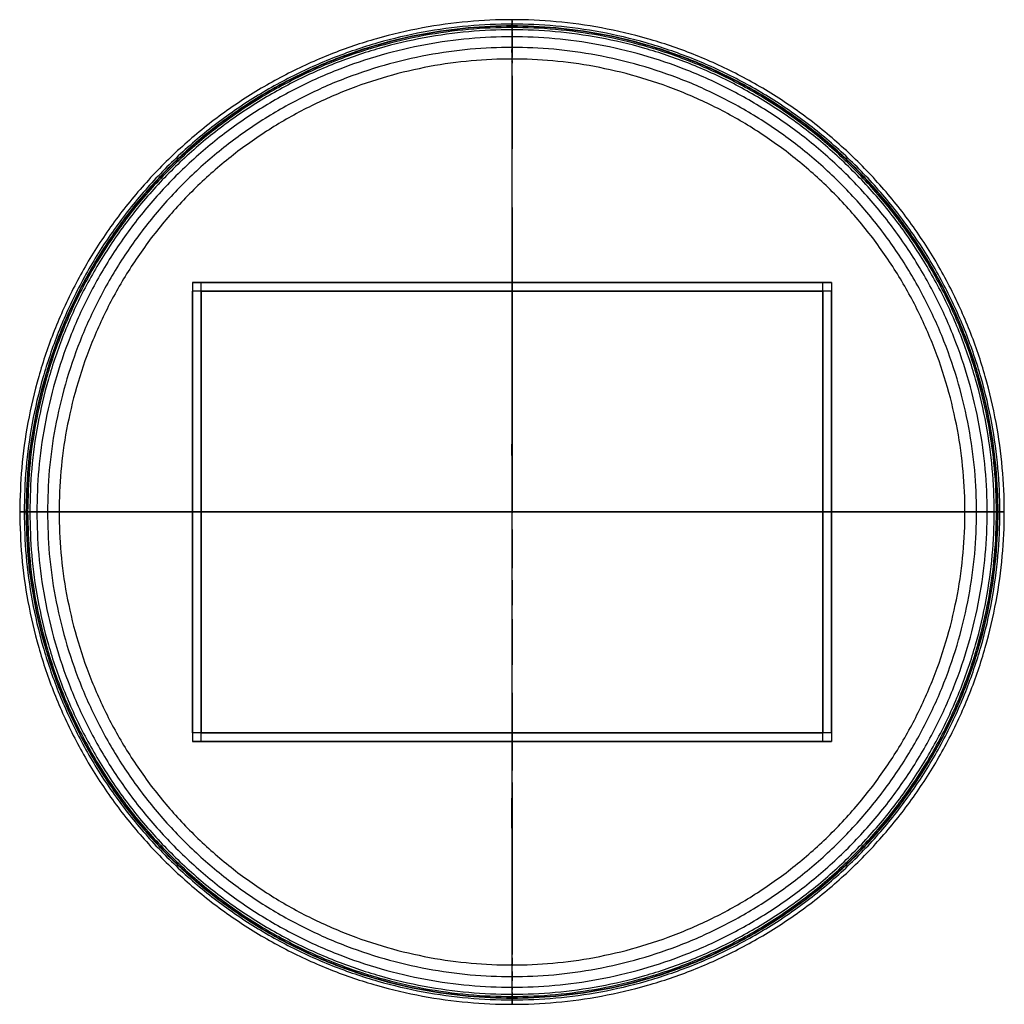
# Model space of a CAD drawing. Header units: millimetres. Extents: x 3996 to 4897, y 3621 to 4522.
import ezdxf

# ---------------------------------------------------------------- set-up
doc = ezdxf.new("R2010")
doc.units = ezdxf.units.MM
doc.header["$MEASUREMENT"] = 0
doc.layers.add('Layer 01', color=1, linetype='Continuous', true_color=0xff0000)

msp = doc.modelspace()

# ---------------------------------------------------------------- linework, layer by layer
at = {"layer": 'Layer 01'}
for p, q in [((4154, 4281.01, 175), (4162, 4281.01, 175)), ((4446.5, 4281.01), (4446.5, 4281.01, 8)), ((4446.5, 4281.01, 342), (4446.5, 4281.01, 350)), ((4731, 4281.01, 175), (4739, 4281.01, 175)), ((4154, 3861.01, 175), (4162, 3861.01, 175)), ((4446.5, 3861.01), (4446.5, 3861.01, 8)), ((4446.5, 3861.01, 342), (4446.5, 3861.01, 350)), ((4731, 3861.01, 175), (4739, 3861.01, 175))]:
    msp.add_line(p, q, dxfattribs=at)
for points, weights, degree, knots in [([(3996, 4071.01, 384.8), (3996, 4521.51, 384.8), (4446.5, 4521.51, 384.8), (4897, 4521.51, 384.8), (4897, 4071.01, 384.8), (4897, 3620.51, 384.8), (4446.5, 3620.51, 384.8), (3996, 3620.51, 384.8), (3996, 4071.01, 384.8)], [1, 0.707106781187, 1, 0.707106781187, 1, 0.707106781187, 1, 0.707106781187, 1], 2, [0, 0, 0, 237.747599, 237.747599, 475.495199, 475.495199, 713.242798, 713.242798, 950.990398, 950.990398, 950.990398]), ([(3996, 4071.01, 385.8), (3996, 4521.51, 385.8), (4446.5, 4521.51, 385.8), (4897, 4521.51, 385.8), (4897, 4071.01, 385.8), (4897, 3620.51, 385.8), (4446.5, 3620.51, 385.8), (3996, 3620.51, 385.8), (3996, 4071.01, 385.8)], [1, 0.707106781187, 1, 0.707106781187, 1, 0.707106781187, 1, 0.707106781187, 1], 2, [0, 0, 0, 237.747599, 237.747599, 475.495199, 475.495199, 713.242798, 713.242798, 950.990398, 950.990398, 950.990398]), ([(4000, 4071.01, 389.8), (4000, 4517.51, 389.8), (4446.5, 4517.51, 389.8), (4893, 4517.51, 389.8), (4893, 4071.01, 389.8), (4893, 3624.51, 389.8), (4446.5, 3624.51, 389.8), (4000, 3624.51, 389.8), (4000, 4071.01, 389.8)], [1, 0.707106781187, 1, 0.707106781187, 1, 0.707106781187, 1, 0.707106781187, 1], 2, [0, 0, 0, 237.747599, 237.747599, 475.495199, 475.495199, 713.242798, 713.242798, 950.990398, 950.990398, 950.990398]), ([(4001.7, 4071.01, 389.8), (4001.7, 4515.81, 389.8), (4446.5, 4515.81, 389.8), (4891.3, 4515.81, 389.8), (4891.3, 4071.01, 389.8), (4891.3, 3626.21, 389.8), (4446.5, 3626.21, 389.8), (4001.7, 3626.21, 389.8), (4001.7, 4071.01, 389.8)], [1, 0.707106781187, 1, 0.707106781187, 1, 0.707106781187, 1, 0.707106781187, 1], 2, [0, 0, 0, 237.747599, 237.747599, 475.495199, 475.495199, 713.242798, 713.242798, 950.990398, 950.990398, 950.990398]), ([(4002, 4071.01, 381.87), (4002, 4515.51, 381.87), (4446.5, 4515.51, 381.87), (4891, 4515.51, 381.87), (4891, 4071.01, 381.87), (4891, 3626.51, 381.87), (4446.5, 3626.51, 381.87), (4002, 3626.51, 381.87), (4002, 4071.01, 381.87)], [1, 0.707106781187, 1, 0.707106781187, 1, 0.707106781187, 1, 0.707106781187, 1], 2, [0, 0, 0, 237.747599, 237.747599, 475.495199, 475.495199, 713.242798, 713.242798, 950.990398, 950.990398, 950.990398]), ([(4002, 4071.01, 379.8), (4002, 4515.51, 379.8), (4446.5, 4515.51, 379.8), (4891, 4515.51, 379.8), (4891, 4071.01, 379.8), (4891, 3626.51, 379.8), (4446.5, 3626.51, 379.8), (4002, 3626.51, 379.8), (4002, 4071.01, 379.8)], [1, 0.707106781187, 1, 0.707106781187, 1, 0.707106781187, 1, 0.707106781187, 1], 2, [0, 0, 0, 237.747599, 237.747599, 475.495199, 475.495199, 713.242798, 713.242798, 950.990398, 950.990398, 950.990398]), ([(4003.2, 4071.01, 388.3), (4003.2, 4514.31, 388.3), (4446.5, 4514.31, 388.3), (4889.8, 4514.31, 388.3), (4889.8, 4071.01, 388.3), (4889.8, 3627.71, 388.3), (4446.5, 3627.71, 388.3), (4003.2, 3627.71, 388.3), (4003.2, 4071.01, 388.3)], [1, 0.707106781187, 1, 0.707106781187, 1, 0.707106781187, 1, 0.707106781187, 1], 2, [0, 0, 0, 237.747599, 237.747599, 475.495199, 475.495199, 713.242798, 713.242798, 950.990398, 950.990398, 950.990398]), ([(4003.2, 4071.01, 379.8), (4003.2, 4514.31, 379.8), (4446.5, 4514.31, 379.8), (4889.8, 4514.31, 379.8), (4889.8, 4071.01, 379.8), (4889.8, 3627.71, 379.8), (4446.5, 3627.71, 379.8), (4003.2, 3627.71, 379.8), (4003.2, 4071.01, 379.8)], [1, 0.707106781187, 1, 0.707106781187, 1, 0.707106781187, 1, 0.707106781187, 1], 2, [0, 0, 0, 237.747599, 237.747599, 475.495199, 475.495199, 713.242798, 713.242798, 950.990398, 950.990398, 950.990398]), ([(4446.5, 4515.51, 381.87), (4446.5, 4519.51, 381.39), (4446.5, 4521.51, 382.37), (4446.5, 4521.51, 384.8), (4446.5, 4521.51, 385.13), (4446.5, 4521.51, 385.47), (4446.5, 4521.51, 385.8), (4446.5, 4521.51, 388.14), (4446.5, 4519.85, 389.8), (4446.5, 4517.51, 389.8), (4446.5, 4516.94, 389.8), (4446.5, 4516.38, 389.8), (4446.5, 4515.81, 389.8), (4446.5, 4514.93, 389.8), (4446.5, 4514.31, 389.18), (4446.5, 4514.31, 388.3), (4446.5, 4514.31, 385.47), (4446.5, 4514.31, 382.63), (4446.5, 4514.31, 379.8), (4446.5, 4514.31, 376.18), (4446.5, 4512.87, 368.64), (4446.5, 4506.45, 358.86), (4446.5, 4496.67, 352.44), (4446.5, 4489.13, 351), (4446.5, 4485.51, 351), (4446.5, 4347.34, 351), (4446.5, 4209.18, 351), (4446.5, 4071.01, 351)], [1, 1, 1, 1, 1, 1, 1, 0.804737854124, 0.804737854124, 1, 1, 1, 1, 0.804737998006, 0.804737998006, 1, 1, 1, 1, 1, 1, 1, 1, 1, 1, 1, 1, 1], 3, [-19.127681, -19.127681, -19.127681, -19.127681, -11.828387, -11.828387, -11.828387, -10.828387, -10.828387, -10.828387, -4.545201, -4.545201, -4.545201, -2.767695, -2.767695, -2.767695, -0.411501, -0.411501, -0.411501, 7.149734, 7.149734, 7.149734, 18.006113, 29.769079, 41.532045, 52.388421, 52.388421, 52.388421, 472.321175, 472.321175, 472.321175, 472.321175]), ([(4446.5, 4071.01, 349.8), (4446.5, 4209.18, 349.8), (4446.5, 4347.34, 349.8), (4446.5, 4485.51, 349.8), (4446.5, 4503.08, 349.8), (4446.5, 4515.51, 362.23), (4446.5, 4515.51, 379.8), (4446.5, 4515.51, 380.49), (4446.5, 4515.51, 381.18), (4446.5, 4515.51, 381.87)], [1, 1, 1, 1, 0.804737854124, 0.804737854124, 1, 1, 1, 1], 3, [-540.387759, -540.387759, -540.387759, -540.387759, -68.318315, -68.318315, -68.318315, -21.194425, -21.194425, -21.194425, -19.127681, -19.127681, -19.127681, -19.127681]), ([(4005.22, 4071.01, 369.2), (4005.22, 4512.29, 369.2), (4446.5, 4512.29, 369.2), (4887.78, 4512.29, 369.2), (4887.78, 4071.01, 369.2), (4887.78, 3629.73, 369.2), (4446.5, 3629.73, 369.2), (4005.22, 3629.73, 369.2), (4005.22, 4071.01, 369.2)], [1, 0.707106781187, 1, 0.707106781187, 1, 0.707106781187, 1, 0.707106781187, 1], 2, [0, 0, 0, 237.747599, 237.747599, 475.495199, 475.495199, 713.242798, 713.242798, 950.990398, 950.990398, 950.990398]), ([(4011.63, 4071.01, 359.43), (4011.63, 4505.88, 359.43), (4446.5, 4505.88, 359.43), (4881.37, 4505.88, 359.43), (4881.37, 4071.01, 359.43), (4881.37, 3636.14, 359.43), (4446.5, 3636.14, 359.43), (4011.63, 3636.14, 359.43), (4011.63, 4071.01, 359.43)], [1, 0.707106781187, 1, 0.707106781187, 1, 0.707106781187, 1, 0.707106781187, 1], 2, [0, 0, 0, 237.747599, 237.747599, 475.495199, 475.495199, 713.242798, 713.242798, 950.990398, 950.990398, 950.990398]), ([(4021.4, 4071.01, 353.02), (4021.4, 4496.11, 353.02), (4446.5, 4496.11, 353.02), (4871.6, 4496.11, 353.02), (4871.6, 4071.01, 353.02), (4871.6, 3645.91, 353.02), (4446.5, 3645.91, 353.02), (4021.4, 3645.91, 353.02), (4021.4, 4071.01, 353.02)], [1, 0.707106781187, 1, 0.707106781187, 1, 0.707106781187, 1, 0.707106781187, 1], 2, [0, 0, 0, 237.747599, 237.747599, 475.495199, 475.495199, 713.242798, 713.242798, 950.990398, 950.990398, 950.990398]), ([(4032, 4071.01, 351), (4032, 4485.51, 351), (4446.5, 4485.51, 351), (4861, 4485.51, 351), (4861, 4071.01, 351), (4861, 3656.51, 351), (4446.5, 3656.51, 351), (4032, 3656.51, 351), (4032, 4071.01, 351)], [1, 0.707106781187, 1, 0.707106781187, 1, 0.707106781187, 1, 0.707106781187, 1], 2, [0, 0, 0, 237.747599, 237.747599, 475.495199, 475.495199, 713.242798, 713.242798, 950.990398, 950.990398, 950.990398]), ([(4032, 4071.01, 349.8), (4032, 4485.51, 349.8), (4446.5, 4485.51, 349.8), (4861, 4485.51, 349.8), (4861, 4071.01, 349.8), (4861, 3656.51, 349.8), (4446.5, 3656.51, 349.8), (4032, 3656.51, 349.8), (4032, 4071.01, 349.8)], [1, 0.707106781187, 1, 0.707106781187, 1, 0.707106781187, 1, 0.707106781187, 1], 2, [0, 0, 0, 237.747599, 237.747599, 475.495199, 475.495199, 713.242798, 713.242798, 950.990398, 950.990398, 950.990398]), ([(4002, 4071.01, 381.87), (3998, 4071.01, 381.39), (3996, 4071.01, 382.37), (3996, 4071.01, 384.8), (3996, 4071.01, 385.13), (3996, 4071.01, 385.47), (3996, 4071.01, 385.8), (3996, 4071.01, 388.14), (3997.66, 4071.01, 389.8), (4000, 4071.01, 389.8), (4000.57, 4071.01, 389.8), (4001.13, 4071.01, 389.8), (4001.7, 4071.01, 389.8), (4002.58, 4071.01, 389.8), (4003.2, 4071.01, 389.18), (4003.2, 4071.01, 388.3), (4003.2, 4071.01, 385.47), (4003.2, 4071.01, 382.63), (4003.2, 4071.01, 379.8), (4003.2, 4071.01, 376.18), (4004.64, 4071.01, 368.64), (4011.06, 4071.01, 358.86), (4020.84, 4071.01, 352.44), (4028.38, 4071.01, 351), (4032, 4071.01, 351), (4170.17, 4071.01, 351), (4308.33, 4071.01, 351), (4446.5, 4071.01, 351)], [1, 1, 1, 1, 1, 1, 1, 0.804737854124, 0.804737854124, 1, 1, 1, 1, 0.804737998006, 0.804737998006, 1, 1, 1, 1, 1, 1, 1, 1, 1, 1, 1, 1, 1], 3, [-19.127681, -19.127681, -19.127681, -19.127681, -11.828387, -11.828387, -11.828387, -10.828387, -10.828387, -10.828387, -4.545201, -4.545201, -4.545201, -2.767695, -2.767695, -2.767695, -0.411501, -0.411501, -0.411501, 7.149734, 7.149734, 7.149734, 18.006113, 29.769079, 41.532045, 52.388421, 52.388421, 52.388421, 472.321175, 472.321175, 472.321175, 472.321175]), ([(4446.5, 4071.01, 349.8), (4308.33, 4071.01, 349.8), (4170.17, 4071.01, 349.8), (4032, 4071.01, 349.8), (4014.43, 4071.01, 349.8), (4002, 4071.01, 362.23), (4002, 4071.01, 379.8), (4002, 4071.01, 380.49), (4002, 4071.01, 381.18), (4002, 4071.01, 381.87)], [1, 1, 1, 1, 0.804737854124, 0.804737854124, 1, 1, 1, 1], 3, [-540.387759, -540.387759, -540.387759, -540.387759, -68.318315, -68.318315, -68.318315, -21.194425, -21.194425, -21.194425, -19.127681, -19.127681, -19.127681, -19.127681]), ([(4891, 4071.01, 381.87), (4895, 4071.01, 381.39), (4897, 4071.01, 382.37), (4897, 4071.01, 384.8), (4897, 4071.01, 385.13), (4897, 4071.01, 385.47), (4897, 4071.01, 385.8), (4897, 4071.01, 388.14), (4895.34, 4071.01, 389.8), (4893, 4071.01, 389.8), (4892.43, 4071.01, 389.8), (4891.87, 4071.01, 389.8), (4891.3, 4071.01, 389.8), (4890.42, 4071.01, 389.8), (4889.8, 4071.01, 389.18), (4889.8, 4071.01, 388.3), (4889.8, 4071.01, 385.47), (4889.8, 4071.01, 382.63), (4889.8, 4071.01, 379.8), (4889.8, 4071.01, 376.18), (4888.36, 4071.01, 368.64), (4881.94, 4071.01, 358.86), (4872.16, 4071.01, 352.44), (4864.62, 4071.01, 351), (4861, 4071.01, 351), (4722.83, 4071.01, 351), (4584.67, 4071.01, 351), (4446.5, 4071.01, 351)], [1, 1, 1, 1, 1, 1, 1, 0.804737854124, 0.804737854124, 1, 1, 1, 1, 0.804737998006, 0.804737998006, 1, 1, 1, 1, 1, 1, 1, 1, 1, 1, 1, 1, 1], 3, [-19.127681, -19.127681, -19.127681, -19.127681, -11.828387, -11.828387, -11.828387, -10.828387, -10.828387, -10.828387, -4.545201, -4.545201, -4.545201, -2.767695, -2.767695, -2.767695, -0.411501, -0.411501, -0.411501, 7.149734, 7.149734, 7.149734, 18.006113, 29.769079, 41.532045, 52.388421, 52.388421, 52.388421, 472.321175, 472.321175, 472.321175, 472.321175]), ([(4446.5, 3626.51, 381.87), (4446.5, 3622.51, 381.39), (4446.5, 3620.51, 382.37), (4446.5, 3620.51, 384.8), (4446.5, 3620.51, 385.13), (4446.5, 3620.51, 385.47), (4446.5, 3620.51, 385.8), (4446.5, 3620.51, 388.14), (4446.5, 3622.17, 389.8), (4446.5, 3624.51, 389.8), (4446.5, 3625.08, 389.8), (4446.5, 3625.64, 389.8), (4446.5, 3626.21, 389.8), (4446.5, 3627.09, 389.8), (4446.5, 3627.71, 389.18), (4446.5, 3627.71, 388.3), (4446.5, 3627.71, 385.47), (4446.5, 3627.71, 382.63), (4446.5, 3627.71, 379.8), (4446.5, 3627.71, 376.18), (4446.5, 3629.15, 368.64), (4446.5, 3635.57, 358.86), (4446.5, 3645.35, 352.44), (4446.5, 3652.89, 351), (4446.5, 3656.51, 351), (4446.5, 3794.68, 351), (4446.5, 3932.84, 351), (4446.5, 4071.01, 351)], [1, 1, 1, 1, 1, 1, 1, 0.804737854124, 0.804737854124, 1, 1, 1, 1, 0.804737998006, 0.804737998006, 1, 1, 1, 1, 1, 1, 1, 1, 1, 1, 1, 1, 1], 3, [-19.127681, -19.127681, -19.127681, -19.127681, -11.828387, -11.828387, -11.828387, -10.828387, -10.828387, -10.828387, -4.545201, -4.545201, -4.545201, -2.767695, -2.767695, -2.767695, -0.411501, -0.411501, -0.411501, 7.149734, 7.149734, 7.149734, 18.006113, 29.769079, 41.532045, 52.388421, 52.388421, 52.388421, 472.321175, 472.321175, 472.321175, 472.321175]), ([(4446.5, 4071.01, 349.8), (4584.67, 4071.01, 349.8), (4722.83, 4071.01, 349.8), (4861, 4071.01, 349.8), (4878.57, 4071.01, 349.8), (4891, 4071.01, 362.23), (4891, 4071.01, 379.8), (4891, 4071.01, 380.49), (4891, 4071.01, 381.18), (4891, 4071.01, 381.87)], [1, 1, 1, 1, 0.804737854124, 0.804737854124, 1, 1, 1, 1], 3, [-540.387759, -540.387759, -540.387759, -540.387759, -68.318315, -68.318315, -68.318315, -21.194425, -21.194425, -21.194425, -19.127681, -19.127681, -19.127681, -19.127681]), ([(4446.5, 4071.01, 349.8), (4446.5, 3932.84, 349.8), (4446.5, 3794.68, 349.8), (4446.5, 3656.51, 349.8), (4446.5, 3638.94, 349.8), (4446.5, 3626.51, 362.23), (4446.5, 3626.51, 379.8), (4446.5, 3626.51, 380.49), (4446.5, 3626.51, 381.18), (4446.5, 3626.51, 381.87)], [1, 1, 1, 1, 0.804737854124, 0.804737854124, 1, 1, 1, 1], 3, [-540.387759, -540.387759, -540.387759, -540.387759, -68.318315, -68.318315, -68.318315, -21.194425, -21.194425, -21.194425, -19.127681, -19.127681, -19.127681, -19.127681])]:
    msp.add_rational_spline(points, weights, degree=degree, knots=knots, dxfattribs=at)
for points in [[(4154, 4281.01), (4446.5, 4281.01), (4739, 4281.01)], [(4154, 4281.01), (4154, 4071.01), (4154, 3861.01)], [(4739, 4281.01, 350), (4446.5, 4281.01, 350), (4154, 4281.01, 350)], [(4154, 4281.01, 350), (4154, 4071.01, 350), (4154, 3861.01, 350)], [(4154, 4281.01, 350), (4154, 4281.01, 175), (4154, 4281.01)], [(4154, 4281.01, 175), (4154, 4277.01, 175), (4154, 4273.01, 175)], [(4162, 4273.01, 342), (4162, 4277.01, 342), (4162, 4281.01, 342)], [(4162, 4273.01, 8), (4162, 4277.01, 8), (4162, 4281.01, 8)], [(4731, 4281.01, 8), (4446.5, 4281.01, 8), (4162, 4281.01, 8)], [(4162, 4281.01, 8), (4162, 4281.01, 175), (4162, 4281.01, 342)], [(4162, 4281.01, 342), (4446.5, 4281.01, 342), (4731, 4281.01, 342)], [(4162, 4273.01, 175), (4162, 4277.01, 175), (4162, 4281.01, 175)], [(4446.5, 4281.01), (4446.5, 4277.01), (4446.5, 4273.01)], [(4446.5, 4281.01, 350), (4446.5, 4277.01, 350), (4446.5, 4273.01, 350)], [(4446.5, 4273.01, 8), (4446.5, 4277.01, 8), (4446.5, 4281.01, 8)], [(4446.5, 4273.01, 342), (4446.5, 4277.01, 342), (4446.5, 4281.01, 342)], [(4731, 4273.01, 342), (4731, 4277.01, 342), (4731, 4281.01, 342)], [(4731, 4273.01, 8), (4731, 4277.01, 8), (4731, 4281.01, 8)], [(4731, 4281.01, 342), (4731, 4281.01, 175), (4731, 4281.01, 8)], [(4731, 4273.01, 175), (4731, 4277.01, 175), (4731, 4281.01, 175)], [(4739, 4281.01), (4739, 4071.01), (4739, 3861.01)], [(4739, 4281.01), (4739, 4281.01, 175), (4739, 4281.01, 350)], [(4739, 4281.01, 350), (4739, 4071.01, 350), (4739, 3861.01, 350)], [(4739, 4281.01, 175), (4739, 4277.01, 175), (4739, 4273.01, 175)], [(4162, 4273.01, 342), (4158, 4273.01, 342), (4154, 4273.01, 342)], [(4162, 4273.01, 8), (4158, 4273.01, 8), (4154, 4273.01, 8)], [(4154, 4273.01, 8), (4154, 4273.01, 175), (4154, 4273.01, 342)], [(4154, 3869.01, 8), (4154, 4071.01, 8), (4154, 4273.01, 8)], [(4154, 4273.01, 342), (4154, 4071.01, 342), (4154, 3869.01, 342)], [(4162, 4273.01, 175), (4158, 4273.01, 175), (4154, 4273.01, 175)], [(4162, 4273.01, 8), (4162, 4273.01, 4), (4162, 4273.01)], [(4162, 3869.01, 342), (4162, 4071.01, 342), (4162, 4273.01, 342)], [(4162, 4273.01, 342), (4162, 4273.01, 175), (4162, 4273.01, 8)], [(4162, 3869.01, 8), (4162, 4071.01, 8), (4162, 4273.01, 8)], [(4162, 4273.01, 342), (4446.5, 4273.01, 342), (4731, 4273.01, 342)], [(4731, 4273.01, 8), (4446.5, 4273.01, 8), (4162, 4273.01, 8)], [(4162, 4273.01), (4162, 4071.01), (4162, 3869.01)], [(4731, 4273.01), (4446.5, 4273.01), (4162, 4273.01)], [(4162, 3869.01, 350), (4162, 4071.01, 350), (4162, 4273.01, 350)], [(4162, 4273.01, 350), (4446.5, 4273.01, 350), (4731, 4273.01, 350)], [(4162, 4273.01, 350), (4162, 4273.01, 346), (4162, 4273.01, 342)], [(4446.5, 4273.01, 350), (4446.5, 4273.01, 346), (4446.5, 4273.01, 342)], [(4446.5, 4273.01, 8), (4446.5, 4273.01, 4), (4446.5, 4273.01)], [(4731, 4273.01, 8), (4731, 4273.01, 4), (4731, 4273.01)], [(4731, 4273.01, 342), (4731, 4071.01, 342), (4731, 3869.01, 342)], [(4731, 4273.01, 342), (4731, 4273.01, 175), (4731, 4273.01, 8)], [(4731, 3869.01, 8), (4731, 4071.01, 8), (4731, 4273.01, 8)], [(4731, 3869.01), (4731, 4071.01), (4731, 4273.01)], [(4731, 4273.01, 350), (4731, 4071.01, 350), (4731, 3869.01, 350)], [(4739, 4273.01, 342), (4735, 4273.01, 342), (4731, 4273.01, 342)], [(4739, 4273.01, 8), (4735, 4273.01, 8), (4731, 4273.01, 8)], [(4731, 4273.01, 350), (4731, 4273.01, 346), (4731, 4273.01, 342)], [(4739, 4273.01, 175), (4735, 4273.01, 175), (4731, 4273.01, 175)], [(4739, 3869.01, 342), (4739, 4071.01, 342), (4739, 4273.01, 342)], [(4739, 4273.01, 342), (4739, 4273.01, 175), (4739, 4273.01, 8)], [(4739, 4273.01, 8), (4739, 4071.01, 8), (4739, 3869.01, 8)], [(4154, 4071.01), (4158, 4071.01), (4162, 4071.01)], [(4162, 4071.01, 350), (4158, 4071.01, 350), (4154, 4071.01, 350)], [(4154, 4071.01, 350), (4154, 4071.01, 346), (4154, 4071.01, 342)], [(4154, 4071.01, 8), (4154, 4071.01, 4), (4154, 4071.01)], [(4162, 4071.01, 8), (4158, 4071.01, 8), (4154, 4071.01, 8)], [(4162, 4071.01, 342), (4158, 4071.01, 342), (4154, 4071.01, 342)], [(4162, 4071.01, 8), (4162, 4071.01, 4), (4162, 4071.01)], [(4162, 4071.01, 350), (4162, 4071.01, 346), (4162, 4071.01, 342)], [(4731, 4071.01), (4735, 4071.01), (4739, 4071.01)], [(4739, 4071.01, 350), (4735, 4071.01, 350), (4731, 4071.01, 350)], [(4739, 4071.01, 342), (4735, 4071.01, 342), (4731, 4071.01, 342)], [(4731, 4071.01, 8), (4731, 4071.01, 4), (4731, 4071.01)], [(4731, 4071.01, 350), (4731, 4071.01, 346), (4731, 4071.01, 342)], [(4739, 4071.01, 8), (4735, 4071.01, 8), (4731, 4071.01, 8)], [(4739, 4071.01), (4739, 4071.01, 4), (4739, 4071.01, 8)], [(4739, 4071.01, 342), (4739, 4071.01, 346), (4739, 4071.01, 350)], [(4162, 3869.01, 342), (4158, 3869.01, 342), (4154, 3869.01, 342)], [(4162, 3869.01, 8), (4158, 3869.01, 8), (4154, 3869.01, 8)], [(4154, 3869.01, 342), (4154, 3869.01, 175), (4154, 3869.01, 8)], [(4154, 3869.01, 175), (4154, 3865.01, 175), (4154, 3861.01, 175)], [(4162, 3869.01, 175), (4158, 3869.01, 175), (4154, 3869.01, 175)], [(4162, 3869.01, 8), (4162, 3869.01, 4), (4162, 3869.01)], [(4162, 3869.01, 342), (4162, 3869.01, 175), (4162, 3869.01, 8)], [(4731, 3869.01, 342), (4446.5, 3869.01, 342), (4162, 3869.01, 342)], [(4162, 3869.01, 8), (4446.5, 3869.01, 8), (4731, 3869.01, 8)], [(4162, 3869.01), (4446.5, 3869.01), (4731, 3869.01)], [(4731, 3869.01, 350), (4446.5, 3869.01, 350), (4162, 3869.01, 350)], [(4162, 3861.01, 342), (4162, 3865.01, 342), (4162, 3869.01, 342)], [(4162, 3861.01, 8), (4162, 3865.01, 8), (4162, 3869.01, 8)], [(4162, 3869.01, 350), (4162, 3869.01, 346), (4162, 3869.01, 342)], [(4162, 3861.01, 175), (4162, 3865.01, 175), (4162, 3869.01, 175)], [(4446.5, 3869.01), (4446.5, 3865.01), (4446.5, 3861.01)], [(4446.5, 3869.01, 350), (4446.5, 3865.01, 350), (4446.5, 3861.01, 350)], [(4446.5, 3861.01, 342), (4446.5, 3865.01, 342), (4446.5, 3869.01, 342)], [(4446.5, 3861.01, 8), (4446.5, 3865.01, 8), (4446.5, 3869.01, 8)], [(4446.5, 3869.01, 350), (4446.5, 3869.01, 346), (4446.5, 3869.01, 342)], [(4446.5, 3869.01, 8), (4446.5, 3869.01, 4), (4446.5, 3869.01)], [(4731, 3869.01, 8), (4731, 3869.01, 4), (4731, 3869.01)], [(4731, 3869.01, 342), (4731, 3869.01, 175), (4731, 3869.01, 8)], [(4739, 3869.01, 342), (4735, 3869.01, 342), (4731, 3869.01, 342)], [(4739, 3869.01, 8), (4735, 3869.01, 8), (4731, 3869.01, 8)], [(4731, 3861.01, 342), (4731, 3865.01, 342), (4731, 3869.01, 342)], [(4731, 3861.01, 8), (4731, 3865.01, 8), (4731, 3869.01, 8)], [(4731, 3869.01, 350), (4731, 3869.01, 346), (4731, 3869.01, 342)], [(4731, 3861.01, 175), (4731, 3865.01, 175), (4731, 3869.01, 175)], [(4739, 3869.01, 175), (4735, 3869.01, 175), (4731, 3869.01, 175)], [(4739, 3869.01, 8), (4739, 3869.01, 175), (4739, 3869.01, 342)], [(4739, 3869.01, 175), (4739, 3865.01, 175), (4739, 3861.01, 175)], [(4154, 3861.01), (4446.5, 3861.01), (4739, 3861.01)], [(4739, 3861.01, 350), (4446.5, 3861.01, 350), (4154, 3861.01, 350)], [(4154, 3861.01, 350), (4154, 3861.01, 175), (4154, 3861.01)], [(4162, 3861.01, 8), (4162, 3861.01, 175), (4162, 3861.01, 342)], [(4162, 3861.01, 342), (4446.5, 3861.01, 342), (4731, 3861.01, 342)], [(4731, 3861.01, 8), (4446.5, 3861.01, 8), (4162, 3861.01, 8)], [(4731, 3861.01, 342), (4731, 3861.01, 175), (4731, 3861.01, 8)], [(4739, 3861.01), (4739, 3861.01, 175), (4739, 3861.01, 350)]]:
    msp.add_open_spline(points, degree=2, dxfattribs=at)

doc.saveas('drawing.dxf')
